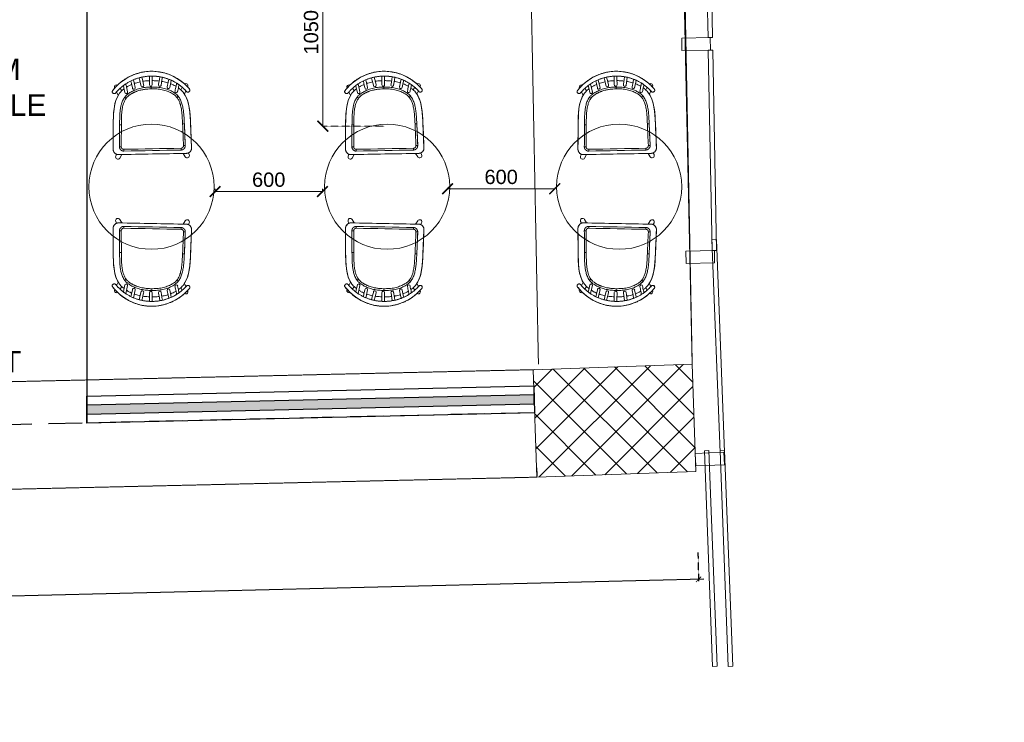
# Model space of a CAD drawing. Header units: millimetres. Extents: x 508219 to 745096, y 311341 to 352167.
# Tile 13 of 46: x 524442 to 529947, y 332688 to 336616. Entities that reach past the tile are written whole.
import ezdxf

# ---------------------------------------------------------------- set-up
doc = ezdxf.new("R2010")
doc.units = ezdxf.units.MM
doc.header["$PDMODE"] = 34
for name, pattern in [('( Hidden )', [0.375, 0.25, -0.125]), ('ACAD_ISO02W100', [15, 12, -3]), ('DASHED2', [0.375, 0.25, -0.125])]:
    doc.linetypes.add(name, pattern=pattern)
doc.layers.get('0').update_dxf_attribs({"color": 252})
for name, color, linetype, lineweight in [('01_TEXT', 7, 'Continuous', 5), ('A-COLUMN', 5, 'Continuous', 20), ('A-Dimension', 42, 'Continuous', 9), ('A-GLAZ', 195, 'Continuous', 5)]:
    doc.layers.add(name, color=color, linetype=linetype, lineweight=lineweight)
doc.layers.add('A - Furniture', color=7, linetype='Continuous', lineweight=5, true_color=0x0066cc)
doc.layers.add('Beam', color=7, linetype='ACAD_ISO02W100', lineweight=13, true_color=0x3f7f00)
for name, color, linetype in [('A-Text', 132, 'Continuous'), ('FOH-Dimension', 8, 'Continuous'), ('Lease Line', 1, 'Continuous'), ('PARTITION', 251, 'Continuous')]:
    doc.layers.add(name, color=color, linetype=linetype)
doc.styles.add('A-ANNO-DIM bold', font='GOTHIC.TTF')
doc.styles.add('arr-1', font='arial.ttf')
doc.styles.get("Standard").update_dxf_attribs({"font": 'arial.ttf'})
doc.dimstyles.new('A-100mm-Bold', dxfattribs={"dimtxt": 80, "dimasz": 50, "dimexe": 100, "dimexo": 10, "dimgap": 50, "dimtad": 1, "dimdec": 0, "dimzin": 12, "dimdsep": 46, "dimtxsty": 'A-ANNO-DIM bold', "dimblk": 'ARCHTICK', "dimcen": 0, "dimdle": 100, "dimclrd": 8, "dimclre": 8, "dimclrt": 211, "dimadec": 0, "dimazin": 0, "dimtfac": 1, "dimtdec": 0, "dimtix": 1, "dimtmove": 2, "dimatfit": 3, "dimldrblk": 'DOT', "dimfxl": 0, "dimtvp": 1, "dimtolj": 1, "dimtzin": 0, "dimarcsym": 0})
doc.dimstyles.new('DIM-60', dxfattribs={"dimtxt": 120, "dimasz": 60, "dimexe": 5, "dimexo": 0, "dimgap": 25, "dimtad": 1, "dimdec": 0, "dimzin": 0, "dimdsep": 46, "dimtxsty": 'Standard', "dimblk": 'ARCHTICK', "dimcen": 0.09, "dimclrd": 256, "dimclre": 252, "dimclrt": 256, "dimadec": 0, "dimazin": 0, "dimtfac": 1, "dimtdec": 0, "dimtofl": 0, "dimtmove": 0, "dimatfit": 3, "dimfxl": 0, "dimtolj": 1, "dimtzin": 0, "dimlwd": -1, "dimlwe": 0, "dimarcsym": 0})

# ---------------------------------------------------------------- blocks, each defined once
blk = doc.blocks.new('System Panel - Glazed 10-1272837-Mezz')
for p, q in [((603.3, 12.5), (-603.3, 12.5)), ((-603.3, 12.5), (-603.3, -12.5)), ((603.3, -12.5), (603.3, 12.5)), ((-603.3, -12.5), (603.3, -12.5))]:
    blk.add_line(p, q)
blk = doc.blocks.new('System Panel - Glazed 10-1272849-Mezz')
for p, q in [((595, 12.5), (-595, 12.5)), ((-595, 12.5), (-595, -12.5)), ((595, -12.5), (595, 12.5)), ((-595, -12.5), (595, -12.5))]:
    blk.add_line(p, q)
blk = doc.blocks.new('System Panel - Glazed 10-1272895-Mezz')
for p, q in [((560.2, 12.5), (-560.2, 12.5)), ((-560.2, 12.5), (-560.2, -12.5)), ((560.2, -12.5), (560.2, 12.5)), ((-560.2, -12.5), (560.2, -12.5))]:
    blk.add_line(p, q)
blk = doc.blocks.new('System Panel - Glazed 10-1272896-Mezz')
for p, q in [((592.5, 12.5), (-592.5, 12.5)), ((-592.5, 12.5), (-592.5, -12.5)), ((592.5, -12.5), (592.5, 12.5)), ((-592.5, -12.5), (592.5, -12.5))]:
    blk.add_line(p, q)
blk = doc.blocks.new('Rectangular Mullion - 70 x 160 x O_80mm-1272893-Mezz')
for p, q in [((-35, 0), (35, 0)), ((-35, -160), (-35, 0)), ((35, 0), (35, -160)), ((35, -160), (-35, -160))]:
    blk.add_line(p, q)
blk = doc.blocks.new('Rectangular Mullion - 70 x 160 x O_80mm-1272852-Mezz')
at = {"layer": '01_TEXT'}
for p, q in [((0, 0), (-70, 0)), ((-70, 0), (-70, -160)), ((0, -160), (0, 0)), ((-70, -160), (0, -160))]:
    blk.add_line(p, q, dxfattribs=at)
blk = doc.blocks.new('Rectangular Mullion - 70 x 160 x O_80mm-V85-Mezz')
for p, q in [((0, 0), (-70, 0)), ((-70, 0), (-70, -160)), ((0, -160), (0, 0)), ((-70, -160), (0, -160))]:
    blk.add_line(p, q)
blk = doc.blocks.new('_ArchTick')
at = {"color": 0, "linetype": 'ByBlock', "const_width": 0.15}
blk.add_lwpolyline([(-0.5, -0.5), (0.5, 0.5)], dxfattribs=at)
blk = doc.blocks.new('*D279')
at = {"layer": 'DEFPOINTS', "color": 0, "transparency": 16777216}
for p in [(528223, 334089.5), (512889.1, 333715.9), (528237.7, 333486.8)]:
    blk.add_point(p, dxfattribs=at)
at = {"layer": 'FOH-Dimension', "color": 8, "linetype": '( Hidden )', "lineweight": -2, "transparency": 16777216}
for p, q in [((528234.1, 333636.7), (528238, 333476.8)), ((512900.1, 333263.1), (512904, 333103.1))]:
    blk.add_line(p, q, dxfattribs=at)
at = {"layer": 'FOH-Dimension', "color": 8, "lineweight": -2, "transparency": 16777216}
for p, q in [((528267.7, 333487.5), (522018.8, 333335.2)), ((512873.8, 333112.4), (519088.6, 333263.8))]:
    blk.add_line(p, q, dxfattribs=at)
at = {"layer": 'FOH-Dimension', "color": 8, "lineweight": -2, "transparency": 16777216, "xscale": 30, "yscale": 30, "zscale": 30}
for p, rotation in [((528237.7, 333486.8), 1.395853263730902), ((512903.8, 333113.1), 181.3958532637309)]:
    blk.add_blockref('_ArchTick', p, dxfattribs=dict(at, rotation=rotation))
at = {"layer": 'FOH-Dimension', "transparency": 16777216, "insert": (520553.7, 333299.5), "char_height": 150, "attachment_point": 5, "rotation": 1.3959, "style": 'A-ANNO-DIM bold', "bg_fill": 3, "box_fill_scale": 1.1, "bg_fill_color": 256, "bg_fill_true_color": 13158600, "bg_fill_transparency": 0}
blk.add_mtext('\\A1;FRONT SIDE OF THE PROPERTY ', dxfattribs=at)
blk = doc.blocks.new('_Dot')
at = {"color": 0, "linetype": 'ByBlock', "lineweight": -2}
blk.add_line((-0.5, 0), (-1, 0), dxfattribs=at)
at = {"color": 0, "linetype": 'ByBlock', "const_width": 0.5}
blk.add_lwpolyline([(-0.25, 0, 1), (0.25, 0, 1)], format="xyb", close=True, dxfattribs=at)
blk = doc.blocks.new('*D256')
at = {"layer": 'A-Dimension', "color": 252, "linetype": '( Hidden )', "lineweight": 0, "transparency": 16777216}
for p, q in [((526484.1, 337070.4), (526132.2, 337070.4)), ((526479.9, 336020.5), (526132.2, 336020.5))]:
    blk.add_line(p, q, dxfattribs=at)
at = {"layer": 'A-Dimension', "transparency": 16777216}
blk.add_line((526137.2, 337070.4), (526137.2, 336020.5), dxfattribs=at)
at = {"layer": 'DEFPOINTS', "color": 0, "transparency": 16777216}
for p in [(526484.1, 337070.4), (526137.2, 336020.5), (526479.9, 336020.5)]:
    blk.add_point(p, dxfattribs=at)
at = {"layer": 'A-Dimension', "transparency": 16777216, "xscale": 60, "yscale": 60, "zscale": 60}
for p, rotation in [((526137.2, 337070.4), 90), ((526137.2, 336020.5), 270)]:
    blk.add_blockref('_ArchTick', p, dxfattribs=dict(at, rotation=rotation))
at = {"layer": 'A-Dimension', "transparency": 16777216, "insert": (526071.4, 336545.5), "char_height": 80, "attachment_point": 5, "rotation": 90}
blk.add_mtext('\\A1;1050', dxfattribs=at)
blk = doc.blocks.new('SPINDLE CHAIR')
at = {"extrusion": (0, 0, -1)}
for p, q in [((1277.89, -176.83), (1279.72, -175.68)), ((1279.72, -175.68), (1282.61, -174.23)), ((1282.61, -174.23), (1284.59, -173.49)), ((1284.59, -173.49), (1286.18, -172.96)), ((1286.18, -172.96), (1288.27, -172.52)), ((1288.27, -172.52), (1290.36, -172.19)), ((1290.36, -172.19), (1292.63, -172.04)), ((1292.63, -172.04), (1295.52, -172.09)), ((1295.52, -172.09), (1298.2, -172.42)), ((1298.2, -172.42), (1300.62, -173.03)), ((1300.62, -173.03), (1302.78, -173.69)), ((1302.78, -173.69), (1306.07, -175.12)), ((1306.07, -175.12), (1308.79, -176.8)), ((1271.93, -182.32), (1273.33, -180.8)), ((1273.33, -180.8), (1274.66, -179.42)), ((1274.66, -179.42), (1276.06, -178.23)), ((1276.06, -178.23), (1277.89, -176.83)), ((1308.79, -176.8), (1310.91, -178.36)), ((1310.91, -178.36), (1312.34, -179.66)), ((1312.34, -179.66), (1313.54, -180.9)), ((1313.54, -180.9), (1314.57, -182.03)), ((1271.7, -183.21), (1271.72, -182.88)), ((1271.85, -183.57), (1271.7, -183.21)), ((1271.72, -182.88), (1271.93, -182.32)), ((1272.28, -183.93), (1271.85, -183.57)), ((1272.71, -184.05), (1272.28, -183.93)), ((1273.1, -184.05), (1272.71, -184.05)), ((1273.46, -183.83), (1273.1, -184.05)), ((1273.91, -183.32), (1273.46, -183.83)), ((1273.63, -187.38), (1274.7, -185.15)), ((1274.7, -185.15), (1273.91, -183.32)), ((1312.7, -183.2), (1311.81, -185.16)), ((1311.81, -185.16), (1312.22, -185.94)), ((1312.22, -185.94), (1312.6, -186.68)), ((1312.6, -186.68), (1313.15, -187.9)), ((1312.86, -183.38), (1312.7, -183.2)), ((1313.16, -183.72), (1312.86, -183.38)), ((1313.49, -184.03), (1313.16, -183.72)), ((1313.85, -184.13), (1313.49, -184.03)), ((1314.25, -184.09), (1313.85, -184.13)), ((1314.37, -184.02), (1314.25, -184.09)), ((1314.57, -183.93), (1314.37, -184.02)), ((1314.57, -182.03), (1314.81, -182.32)), ((1314.74, -183.81), (1314.57, -183.93)), ((1314.96, -183.61), (1314.74, -183.81)), ((1314.81, -182.32), (1315.04, -182.64)), ((1315.08, -183.35), (1314.96, -183.61)), ((1315.04, -182.64), (1315.12, -182.86)), ((1315.11, -183.15), (1315.08, -183.35)), ((1315.12, -182.86), (1315.11, -183.15)), ((1272.24, -192.82), (1272.65, -190.63)), ((1272.65, -190.63), (1273.03, -189.06)), ((1273.03, -189.06), (1273.63, -187.38)), ((1313.15, -187.9), (1313.7, -189.68)), ((1313.7, -189.68), (1314.07, -191.33)), ((1314.07, -191.33), (1314.31, -192.85)), ((1271.72, -200.22), (1271.77, -198.03)), ((1271.77, -198.03), (1271.95, -195.27)), ((1271.95, -195.27), (1272.24, -192.82)), ((1314.31, -192.85), (1314.62, -195.48)), ((1314.62, -195.48), (1314.63, -195.48)), ((1314.63, -195.48), (1314.9, -201.49)), ((1271.35, -215.2), (1271.66, -201.49)), ((1271.66, -201.49), (1271.72, -200.22)), ((1314.9, -201.49), (1315.21, -215.26)), ((1271.35, -215.3), (1271.35, -215.2)), ((1271.38, -215.8), (1271.35, -215.3)), ((1271.53, -216.29), (1271.38, -215.8)), ((1271.8, -216.87), (1271.53, -216.29)), ((1272.2, -217.36), (1271.8, -216.87)), ((1272.59, -217.71), (1272.2, -217.36)), ((1273.17, -218.04), (1272.59, -217.71)), ((1273.77, -218.2), (1273.17, -218.04)), ((1274.35, -218.26), (1273.77, -218.2)), ((1312.21, -218.26), (1274.35, -218.26)), ((1312.97, -218.18), (1312.21, -218.26)), ((1313.63, -217.92), (1312.97, -218.18)), ((1314.14, -217.57), (1313.63, -217.92)), ((1314.62, -217.03), (1314.14, -217.57)), ((1315.02, -216.36), (1314.62, -217.03)), ((1315.18, -215.63), (1315.02, -216.36)), ((1315.21, -215.26), (1315.18, -215.63))]:
    blk.add_line(p, q, dxfattribs=at)
for p, q in [((1286.93, -175.49), (1287.18, -177.01)), ((1288.65, -176.76), (1288.4, -175.17)), ((1292.65, -174.73), (1292.67, -176.39)), ((1294.17, -176.56), (1294.14, -174.73)), ((1298.45, -175.21), (1298.13, -176.61)), ((1299.55, -177.13), (1299.91, -175.54)), ((1272.84, -180.99), (1272.94, -181.21)), ((1276.73, -182.71), (1275.91, -181.3)), ((1281.96, -177.26), (1282.24, -178.49)), ((1282.24, -178.49), (1282.88, -181.29)), ((1283.74, -178.33), (1283.35, -176.65)), ((1284.34, -180.96), (1283.74, -178.33)), ((1287.18, -177.01), (1287.65, -179.93)), ((1289.08, -179.39), (1288.65, -176.76)), ((1292.67, -176.39), (1292.71, -179.31)), ((1294.21, -179.28), (1294.17, -176.56)), ((1298.13, -176.61), (1297.51, -179.34)), ((1298.97, -179.68), (1299.55, -177.13)), ((1302.78, -178.27), (1302.22, -180.98)), ((1303.14, -176.58), (1302.78, -178.27)), ((1303.74, -181), (1304.25, -178.57)), ((1304.25, -178.57), (1304.55, -177.19)), ((1307.13, -180.47), (1306.55, -183.31)), ((1307.47, -178.78), (1307.13, -180.47)), ((1308.01, -183.62), (1308.56, -180.96)), ((1308.56, -180.96), (1308.81, -179.7)), ((1310.7, -181.21), (1309.82, -182.71)), ((1313.7, -181.03), (1313.72, -180.99)), ((1271.71, -182.86), (1271.69, -183.03)), ((1272.21, -183.86), (1272.2, -183.86)), ((1273.91, -183.34), (1274.74, -185.15)), ((1278.23, -186.23), (1278.76, -185.65)), ((1311.82, -185.15), (1312.71, -183.2)), ((1315.1, -183.25), (1315.12, -183.08)), ((1274.84, -213.88), (1275.12, -201.67)), ((1273.2, -218.02), (1272.74, -219.01)), ((1274.96, -220.16), (1276.07, -218.26)), ((1310.49, -218.26), (1311.61, -220.16)), ((1313.82, -219.01), (1313.37, -218.02))]:
    blk.add_line(p, q)
for centre, radius, start, end in [((1273.97, -180.47), 1.25, 117.447, 204.574), ((1273.97, -180.47), 1.25, 56.327, 117.447), ((1283.61, -181.13), 0.75, 181.8784, 270), ((1283.61, -181.13), 0.75, 192.7269, 261.4854), ((1283.61, -181.13), 0.75, 270, 23.451), ((1288.39, -179.8), 0.75, 177.8272, 270), ((1288.36, -179.75), 0.807, 272.0907, 26.554), ((1293.49, -179.54), 0.821, 163.5335, 267.6725), ((1293.43, -179.54), 0.82, 272.3434, 18.2433), ((1298.18, -179.76), 0.794, 147.9665, 6.382), ((1302.98, -181.11), 0.772, 159.0637, 8.4275), ((1312.58, -180.47), 1.25, 62.553, 116.2893), ((1312.58, -180.47), 1.25, 335.4289, 62.553), ((1279.28, -183.46), 0.75, 181.8829, 270), ((1279.28, -183.46), 0.75, 270, 23.6737), ((1307.28, -183.46), 0.75, 157.3975, 359.0775), ((1307.28, -183.46), 0.75, 167.9079, 261.4872), ((1273.88, -219.53), 1.25, 155.3531, 242.4772), ((1273.88, -219.53), 1.25, 242.4772, 329.6042), ((1312.68, -219.53), 1.25, 210.3987, 297.5228), ((1312.68, -219.53), 1.25, 297.5228, 24.6498)]:
    blk.add_arc(centre, radius, start, end)
for points, knots in [([(1272.04, -182.25), (1272.44, -181.78), (1273.23, -180.83), (1274.55, -179.52), (1275.94, -178.28), (1277.41, -177.15), (1278.95, -176.12), (1280.56, -175.19), (1282.23, -174.38), (1283.95, -173.68), (1285.72, -173.09), (1287.51, -172.63), (1289.33, -172.3), (1291.17, -172.09), (1293.02, -172), (1294.87, -172.03), (1296.71, -172.19), (1298.53, -172.48), (1300.33, -172.89), (1302.1, -173.42), (1303.82, -174.06), (1305.5, -174.82), (1307.13, -175.69), (1308.69, -176.67), (1310.19, -177.76), (1311.62, -178.93), (1312.85, -180.1), (1313.91, -181.23), (1314.5, -181.95), (1314.8, -182.31)], [0, 0, 0, 0, 0.037753, 0.075634, 0.113559, 0.151441, 0.189193, 0.226953, 0.264842, 0.302775, 0.340664, 0.378422, 0.41605, 0.453808, 0.491609, 0.529366, 0.566994, 0.604451, 0.642035, 0.679663, 0.717248, 0.754706, 0.792252, 0.829925, 0.867641, 0.905315, 0.942862, 0.971431, 1, 1, 1, 1]), ([(1273.58, -183.72), (1273.6, -183.69), (1273.81, -183.44), (1274.22, -182.98), (1274.82, -182.34), (1275.44, -181.73), (1276.09, -181.13), (1276.76, -180.56), (1277.44, -180.01), (1278.15, -179.49), (1278.87, -179), (1279.61, -178.53), (1280.36, -178.08), (1281.13, -177.66), (1281.91, -177.28), (1282.7, -176.91), (1283.5, -176.58), (1284.32, -176.27), (1285.14, -175.99), (1285.97, -175.74), (1286.81, -175.51), (1287.65, -175.32), (1288.49, -175.15), (1289.33, -175.01), (1290.18, -174.89), (1291.04, -174.81), (1291.9, -174.75), (1292.76, -174.72), (1293.62, -174.71), (1294.48, -174.74), (1295.33, -174.79), (1296.17, -174.86), (1297.02, -174.97), (1297.87, -175.1), (1298.71, -175.26), (1299.56, -175.45), (1300.4, -175.66), (1301.23, -175.9), (1302.05, -176.17), (1302.85, -176.46), (1303.65, -176.78), (1304.44, -177.13), (1305.22, -177.51), (1306, -177.91), (1306.76, -178.34), (1307.51, -178.8), (1308.24, -179.28), (1308.95, -179.79), (1309.65, -180.32), (1310.32, -180.87), (1310.98, -181.46), (1311.62, -182.06), (1312.24, -182.69), (1312.77, -183.26), (1313.08, -183.63), (1313.21, -183.78)], [0, 0, 0, 0, 0.002447, 0.022295, 0.042261, 0.062362, 0.082432, 0.102392, 0.122335, 0.142241, 0.162094, 0.181877, 0.201575, 0.221175, 0.240642, 0.260016, 0.279377, 0.298692, 0.317932, 0.337071, 0.356085, 0.374954, 0.393681, 0.412305, 0.430984, 0.449726, 0.468494, 0.487242, 0.505929, 0.524516, 0.542973, 0.561355, 0.579829, 0.598494, 0.617308, 0.636226, 0.655197, 0.674167, 0.69307, 0.711886, 0.730801, 0.749975, 0.769325, 0.788817, 0.808412, 0.828068, 0.847741, 0.867377, 0.887033, 0.90691, 0.926834, 0.946794, 0.966779, 0.986776, 1, 1, 1, 1]), ([(1273.59, -183.71), (1273.86, -183.4), (1274.39, -182.78), (1275.25, -181.9), (1276.23, -180.99), (1277.35, -180.07), (1278.61, -179.15), (1279.94, -178.31), (1281.32, -177.55), (1282.74, -176.88), (1284.19, -176.3), (1285.67, -175.81), (1287.19, -175.41), (1288.73, -175.09), (1290.32, -174.86), (1291.96, -174.73), (1293.64, -174.7), (1295.32, -174.77), (1296.99, -174.95), (1298.66, -175.23), (1300.35, -175.63), (1302.02, -176.14), (1303.65, -176.77), (1305.23, -177.49), (1306.74, -178.31), (1308.19, -179.23), (1309.56, -180.23), (1310.86, -181.33), (1312.09, -182.5), (1312.83, -183.34), (1313.2, -183.77)], [0, 0, 0, 0, 0.0280902, 0.0561968, 0.0842871, 0.1196311, 0.1550798, 0.1905589, 0.225998, 0.2613339, 0.2956697, 0.3301173, 0.3645973, 0.3990344, 0.4333614, 0.4697086, 0.5061961, 0.5427325, 0.5792226, 0.6155721, 0.6539438, 0.6924615, 0.7310385, 0.7695742, 0.807961, 0.8462813, 0.8847285, 0.9232218, 0.9616747, 1, 1, 1, 1]), ([(1278.09, -181.59), (1277.87, -181.75), (1277.28, -182.18), (1276.4, -182.97), (1275.81, -183.66), (1275.51, -184)], [0, 0, 0, 0, 0.228539, 0.61631, 1, 1, 1, 1]), ([(1277.69, -179.84), (1277.77, -180.21), (1278.06, -181.47), (1278.35, -182.74), (1278.55, -183.63)], [0, 0, 0, 0, 0.294869, 1, 1, 1, 1]), ([(1278.26, -186.2), (1278.4, -186.05), (1278.66, -185.74), (1279.21, -185.21), (1279.9, -184.62), (1280.75, -184.01), (1281.66, -183.47), (1282.59, -182.99), (1283.58, -182.55), (1284.73, -182.11), (1286.05, -181.7), (1287.53, -181.35), (1289.03, -181.09), (1290.55, -180.93), (1291.95, -180.85), (1292.85, -180.84), (1293.24, -180.84)], [0, 0, 0, 0, 0.037557, 0.075114, 0.138939, 0.202999, 0.267261, 0.331548, 0.395565, 0.464161, 0.55676, 0.649619, 0.74264, 0.835639, 0.928355, 1, 1, 1, 1]), ([(1280.01, -183.3), (1279.81, -182.41), (1279.47, -180.95), (1279.14, -179.48), (1279.01, -178.91)], [0, 0, 0, 0, 0.60764, 1, 1, 1, 1]), ([(1282.4, -179.2), (1282.37, -179.21), (1281.9, -179.39), (1281.01, -179.82), (1280.04, -180.3), (1279.53, -180.63), (1279.42, -180.7)], [0, 0, 0, 0, 0.027238, 0.456154, 0.88281, 1, 1, 1, 1]), ([(1287.3, -177.78), (1287.12, -177.81), (1286.44, -177.92), (1285.27, -178.21), (1284.3, -178.52), (1283.82, -178.67)], [0, 0, 0, 0, 0.149242, 0.578859, 1, 1, 1, 1]), ([(1292.68, -177.27), (1292.3, -177.28), (1291.37, -177.29), (1290.07, -177.37), (1289.15, -177.49), (1288.78, -177.54)], [0, 0, 0, 0, 0.290815, 0.714107, 1, 1, 1, 1]), ([(1293.24, -181.84), (1293.24, -181.83), (1293.24, -181.76), (1293.24, -181.57), (1293.24, -181.3), (1293.24, -181.05), (1293.24, -180.88), (1293.24, -180.85), (1293.24, -180.84)], [10.070821, 10.070821, 10.070821, 10.070821, 10.087273, 10.212125, 10.4268, 10.641474, 10.856147, 11.070821, 11.070821, 11.070821, 11.070821]), ([(1293.24, -180.84), (1293.68, -180.85), (1294.56, -180.85), (1295.94, -180.93), (1297.39, -181.08), (1298.9, -181.33), (1300.4, -181.69), (1301.78, -182.12), (1303.02, -182.6), (1304.13, -183.11), (1305.21, -183.69), (1306.09, -184.27), (1306.78, -184.79), (1307.29, -185.22), (1307.78, -185.69), (1308.07, -186.03), (1308.22, -186.2)], [11.070821, 11.070821, 11.070821, 11.070821, 11.151038, 11.231372, 11.324409, 11.417433, 11.512078, 11.606722, 11.680895, 11.75506, 11.830633, 11.906179, 11.947031, 11.987878, 12.02935, 12.070821, 12.070821, 12.070821, 12.070821]), ([(1297.92, -177.55), (1297.9, -177.55), (1297.4, -177.46), (1296.38, -177.38), (1295.15, -177.29), (1294.41, -177.28), (1294.18, -177.28)], [0, 0, 0, 0, 0.014529, 0.407218, 0.814085, 1, 1, 1, 1]), ([(1302.7, -178.67), (1302.48, -178.6), (1301.81, -178.36), (1300.71, -178.07), (1299.82, -177.88), (1299.4, -177.79)], [0, 0, 0, 0, 0.204902, 0.620005, 1, 1, 1, 1]), ([(1307.09, -180.66), (1306.88, -180.54), (1306.22, -180.14), (1305.23, -179.65), (1304.43, -179.32), (1304.12, -179.2)], [0, 0, 0, 0, 0.217756, 0.700928, 1, 1, 1, 1]), ([(1311.05, -184), (1310.8, -183.71), (1310.29, -183.12), (1309.43, -182.32), (1308.8, -181.8), (1308.46, -181.56), (1308.44, -181.55)], [9.1869713, 9.1869713, 9.1869713, 9.1869713, 9.5101533, 9.8359785, 10.1657672, 10.1869713, 10.1869713, 10.1869713, 10.1869713]), ([(1272.04, -182.25), (1272.02, -182.28), (1271.97, -182.34), (1271.91, -182.42), (1271.86, -182.5), (1271.82, -182.56), (1271.78, -182.62), (1271.75, -182.7), (1271.72, -182.78), (1271.72, -182.83), (1271.72, -182.85)], [0, 0, 0, 0, 0.145603, 0.295145, 0.452736, 0.582392, 0.680604, 0.790125, 0.922908, 1, 1, 1, 1]), ([(1271.95, -183.66), (1271.97, -183.68), (1272.06, -183.74), (1272.14, -183.81), (1272.2, -183.86)], [3.068359, 3.068359, 3.068359, 3.068359, 3.31831, 4.068359, 4.068359, 4.068359, 4.068359]), ([(1272.2, -183.85), (1272.23, -183.88), (1272.31, -183.94), (1272.46, -184.01), (1272.63, -184.06), (1272.81, -184.08), (1272.99, -184.07), (1273.16, -184.02), (1273.32, -183.94), (1273.47, -183.85), (1273.54, -183.76), (1273.58, -183.72)], [0, 0, 0, 0, 0.0780905, 0.1944638, 0.3102857, 0.4275734, 0.5443646, 0.6615738, 0.7785734, 0.8946022, 1, 1, 1, 1]), ([(1272.21, -183.86), (1272.25, -183.89), (1272.39, -183.99), (1272.67, -184.08), (1273.02, -184.07), (1273.35, -183.95), (1273.51, -183.79), (1273.59, -183.71)], [0.0043657, 0.0043657, 0.0043657, 0.0043657, 0.0966591, 0.3315507, 0.5594347, 0.779919, 1.0043657, 1.0043657, 1.0043657, 1.0043657]), ([(1275.12, -201.66), (1275.15, -200.85), (1275.21, -199.24), (1275.29, -197.18), (1275.41, -195.5), (1275.54, -194.2), (1275.72, -192.89), (1275.95, -191.65), (1276.25, -190.46), (1276.6, -189.33), (1277.05, -188.23), (1277.58, -187.19), (1278.01, -186.56), (1278.22, -186.26)], [0, 0, 0, 0, 0.152314, 0.304633, 0.386803, 0.468967, 0.551558, 0.634133, 0.707621, 0.781091, 0.856267, 0.931414, 1, 1, 1, 1]), ([(1279.03, -186.85), (1278.84, -187.11), (1278.48, -187.64), (1278.04, -188.5), (1277.66, -189.38), (1277.31, -190.38), (1277.01, -191.51), (1276.75, -192.77), (1276.54, -194.25), (1276.37, -195.94), (1276.26, -197.86), (1276.19, -199.78), (1276.15, -201.06), (1276.12, -201.7)], [32.188056, 32.188056, 32.188056, 32.188056, 32.251035, 32.313682, 32.375857, 32.437959, 32.521077, 32.604538, 32.687818, 32.812738, 32.937834, 33.062944, 33.188056, 33.188056, 33.188056, 33.188056]), ([(1279.03, -186.85), (1279.24, -186.6), (1279.68, -186.12), (1280.42, -185.48), (1281.21, -184.92), (1282.13, -184.36), (1283.18, -183.81), (1284.38, -183.31), (1285.68, -182.85), (1287.09, -182.46), (1288.61, -182.16), (1290.14, -181.96), (1291.69, -181.86), (1292.72, -181.85), (1293.24, -181.84)], [9.0708212, 9.0708212, 9.0708212, 9.0708212, 9.133927, 9.1969201, 9.259262, 9.3214292, 9.4045431, 9.4882695, 9.5720444, 9.6718279, 9.7711799, 9.8706045, 9.9704827, 10.0708212, 10.0708212, 10.0708212, 10.0708212]), ([(1297.12, -182.07), (1296.8, -182.03), (1296.16, -181.95), (1294.86, -181.86), (1293.89, -181.85), (1293.24, -181.84)], [9, 9, 9, 9, 9.249457, 9.499677, 10, 10, 10, 10]), ([(1299.02, -182.4), (1298.71, -182.33), (1298.08, -182.2), (1297.44, -182.11), (1297.12, -182.07)], [8, 8, 8, 8, 8.499658, 9, 9, 9, 9]), ([(1301.35, -183.05), (1300.97, -182.92), (1300.2, -182.67), (1299.42, -182.49), (1299.02, -182.4)], [7, 7, 7, 7, 7.500986, 8, 8, 8, 8]), ([(1301.81, -183.21), (1301.74, -183.18), (1301.58, -183.13), (1301.43, -183.07), (1301.35, -183.05)], [6, 6, 6, 6, 6.499946, 7, 7, 7, 7]), ([(1302.71, -183.57), (1302.57, -183.51), (1302.27, -183.38), (1301.96, -183.27), (1301.81, -183.21)], [5, 5, 5, 5, 5.499433, 6, 6, 6, 6]), ([(1303.59, -183.97), (1303.45, -183.9), (1303.16, -183.76), (1302.86, -183.63), (1302.71, -183.57)], [4, 4, 4, 4, 4.499736, 5, 5, 5, 5]), ([(1304.45, -184.42), (1304.31, -184.35), (1304.03, -184.19), (1303.74, -184.04), (1303.59, -183.97)], [3, 3, 3, 3, 3.500135, 4, 4, 4, 4]), ([(1306.06, -185.5), (1305.8, -185.31), (1305.29, -184.92), (1304.73, -184.59), (1304.45, -184.42)], [2, 2, 2, 2, 2.501751, 3, 3, 3, 3]), ([(1306.94, -186.28), (1306.8, -186.15), (1306.52, -185.87), (1306.22, -185.63), (1306.06, -185.5)], [1, 1, 1, 1, 1.498519, 2, 2, 2, 2]), ([(1307.46, -186.85), (1307.37, -186.75), (1307.21, -186.56), (1307.03, -186.37), (1306.94, -186.28)], [0, 0, 0, 0, 0.500056, 1, 1, 1, 1]), ([(1310.36, -201.7), (1310.34, -201.06), (1310.29, -199.78), (1310.22, -197.86), (1310.11, -195.94), (1309.95, -194.24), (1309.73, -192.76), (1309.47, -191.5), (1309.17, -190.37), (1308.82, -189.37), (1308.44, -188.49), (1308, -187.64), (1307.64, -187.11), (1307.46, -186.85)], [18.014599, 18.014599, 18.014599, 18.014599, 18.139799, 18.26499, 18.390177, 18.515418, 18.598779, 18.682141, 18.765664, 18.827908, 18.889888, 18.95195, 19.014599, 19.014599, 19.014599, 19.014599]), ([(1308.27, -186.26), (1308.49, -186.58), (1308.92, -187.23), (1309.46, -188.28), (1309.9, -189.39), (1310.25, -190.51), (1310.52, -191.6), (1310.72, -192.66), (1310.88, -193.74), (1311.04, -195.08), (1311.16, -196.68), (1311.27, -198.96), (1311.32, -200.62), (1311.36, -201.66)], [27.08542, 27.08542, 27.08542, 27.08542, 27.15857, 27.231744, 27.307501, 27.383286, 27.45106, 27.518844, 27.587148, 27.655458, 27.77238, 27.889426, 28.08542, 28.08542, 28.08542, 28.08542]), ([(1313.2, -183.77), (1313.22, -183.79), (1313.33, -183.91), (1313.56, -184.07), (1313.91, -184.15), (1314.27, -184.11), (1314.48, -183.99), (1314.58, -183.92)], [1, 1, 1, 1, 1.071689, 1.307433, 1.541744, 1.769658, 2, 2, 2, 2]), ([(1313.21, -183.78), (1313.23, -183.8), (1313.29, -183.87), (1313.4, -183.96), (1313.55, -184.05), (1313.72, -184.11), (1313.89, -184.13), (1314.07, -184.13), (1314.24, -184.1), (1314.41, -184.03), (1314.53, -183.97), (1314.58, -183.92), (1314.59, -183.92)], [0, 0, 0, 0, 0.05904, 0.173329, 0.285847, 0.400752, 0.513829, 0.629823, 0.74441, 0.861655, 0.977824, 1, 1, 1, 1]), ([(1314.59, -183.92), (1314.61, -183.9), (1314.69, -183.84), (1314.78, -183.77), (1314.84, -183.72)], [0, 0, 0, 0, 0.250051, 1, 1, 1, 1]), ([(1315.12, -183.09), (1315.12, -183.09), (1315.13, -183.05), (1315.13, -182.98), (1315.12, -182.88), (1315.1, -182.79), (1315.07, -182.71), (1315.04, -182.65), (1315, -182.58), (1314.95, -182.51), (1314.89, -182.42), (1314.84, -182.35), (1314.81, -182.31), (1314.8, -182.31)], [0, 0, 0, 0, 0.003605, 0.120624, 0.229091, 0.328689, 0.418785, 0.499127, 0.587843, 0.71957, 0.845278, 0.977296, 1, 1, 1, 1])]:
    blk.add_open_spline(points, degree=3, knots=knots)
for points, degree in [([(1275.51, -184), (1271.82, -188.97), (1271.88, -195.66), (1271.66, -201.49)], 3), ([(1271.95, -183.66), (1271.96, -183.67), (1271.96, -183.67), (1271.97, -183.67)], 3), ([(1273.59, -183.71), (1273.59, -183.71), (1273.58, -183.72), (1273.58, -183.72)], 3), ([(1278.26, -186.2), (1278.27, -186.21), (1278.27, -186.21), (1278.28, -186.22)], 3), ([(1278.28, -186.22), (1278.29, -186.23), (1278.3, -186.24), (1278.32, -186.25)], 3), ([(1278.32, -186.25), (1278.34, -186.27), (1278.37, -186.29), (1278.39, -186.31)], 3), ([(1278.39, -186.31), (1278.42, -186.34), (1278.45, -186.37), (1278.48, -186.39)], 3), ([(1278.48, -186.39), (1278.52, -186.42), (1278.56, -186.46), (1278.6, -186.49)], 3), ([(1278.6, -186.49), (1278.64, -186.53), (1278.69, -186.56), (1278.73, -186.6)], 3), ([(1278.73, -186.6), (1278.78, -186.64), (1278.83, -186.68), (1278.88, -186.72)], 3), ([(1278.88, -186.72), (1278.93, -186.76), (1278.98, -186.81), (1279.03, -186.85)], 3), ([(1307.46, -186.85), (1307.51, -186.81), (1307.56, -186.76), (1307.61, -186.72)], 3), ([(1307.61, -186.72), (1307.66, -186.68), (1307.7, -186.64), (1307.75, -186.6)], 3), ([(1307.75, -186.6), (1307.8, -186.56), (1307.84, -186.53), (1307.88, -186.49)], 3), ([(1307.88, -186.49), (1307.92, -186.46), (1307.96, -186.43), (1308, -186.39)], 3), ([(1308, -186.39), (1308.03, -186.37), (1308.06, -186.34), (1308.09, -186.31)], 3), ([(1308.09, -186.31), (1308.12, -186.29), (1308.14, -186.27), (1308.17, -186.25)], 3), ([(1308.17, -186.25), (1308.18, -186.24), (1308.19, -186.23), (1308.21, -186.22)], 3), ([(1308.21, -186.22), (1308.21, -186.21), (1308.22, -186.21), (1308.22, -186.2)], 3), ([(1314.9, -201.49), (1314.68, -195.66), (1314.74, -188.97), (1311.05, -184)], 3), ([(1313.21, -183.78), (1313.21, -183.78), (1313.2, -183.77), (1313.2, -183.77)], 3), ([(1314.59, -183.92), (1314.58, -183.92), (1314.58, -183.92)], 2), ([(1314.83, -183.73), (1314.83, -183.73), (1314.84, -183.73), (1314.84, -183.72)], 3), ([(1271.66, -201.49), (1271.56, -206.06), (1271.45, -210.63), (1271.35, -215.2)], 3), ([(1274.84, -213.88), (1274.94, -209.81), (1275.03, -205.75), (1275.12, -201.68)], 3), ([(1275.12, -201.66), (1275.13, -201.66), (1275.14, -201.66), (1275.14, -201.66)], 3), ([(1275.14, -201.66), (1275.16, -201.66), (1275.18, -201.67), (1275.2, -201.67)], 3), ([(1275.2, -201.67), (1275.23, -201.67), (1275.26, -201.67), (1275.29, -201.67)], 3), ([(1275.29, -201.67), (1275.33, -201.67), (1275.38, -201.67), (1275.42, -201.67)], 3), ([(1275.42, -201.67), (1275.47, -201.68), (1275.52, -201.68), (1275.57, -201.68)], 3), ([(1275.57, -201.68), (1275.63, -201.68), (1275.68, -201.68), (1275.74, -201.69)], 3), ([(1275.74, -201.69), (1275.8, -201.69), (1275.87, -201.69), (1275.93, -201.69)], 3), ([(1276.12, -201.7), (1276.03, -205.77), (1275.94, -209.84), (1275.84, -213.91)], 3), ([(1275.93, -201.69), (1275.99, -201.7), (1276.06, -201.7), (1276.12, -201.7)], 3), ([(1310.36, -201.7), (1310.45, -205.77), (1310.55, -209.84), (1310.64, -213.92)], 3), ([(1310.55, -201.7), (1310.49, -201.7), (1310.42, -201.7), (1310.36, -201.7)], 3), ([(1310.74, -201.69), (1310.68, -201.69), (1310.62, -201.69), (1310.55, -201.7)], 3), ([(1310.91, -201.68), (1310.86, -201.68), (1310.8, -201.69), (1310.74, -201.69)], 3), ([(1311.07, -201.68), (1311.01, -201.68), (1310.96, -201.68), (1310.91, -201.68)], 3), ([(1311.19, -201.67), (1311.15, -201.67), (1311.11, -201.67), (1311.07, -201.68)], 3), ([(1311.28, -201.67), (1311.25, -201.67), (1311.22, -201.67), (1311.19, -201.67)], 3), ([(1311.34, -201.67), (1311.32, -201.67), (1311.3, -201.67), (1311.28, -201.67)], 3), ([(1311.36, -201.66), (1311.35, -201.67), (1311.35, -201.67), (1311.34, -201.67)], 3), ([(1311.64, -213.89), (1311.55, -209.82), (1311.45, -205.75), (1311.36, -201.68)], 3), ([(1315.21, -215.2), (1315.11, -210.63), (1315, -206.06), (1314.9, -201.49)], 3), ([(1274.86, -213.88), (1274.86, -213.88), (1274.85, -213.88), (1274.84, -213.88)], 3), ([(1274.92, -213.88), (1274.9, -213.88), (1274.88, -213.88), (1274.86, -213.88)], 3), ([(1275.01, -213.89), (1274.98, -213.89), (1274.95, -213.88), (1274.92, -213.88)], 3), ([(1275.14, -213.89), (1275.1, -213.89), (1275.05, -213.89), (1275.01, -213.89)], 3), ([(1275.29, -213.89), (1275.24, -213.89), (1275.19, -213.89), (1275.14, -213.89)], 3), ([(1275.46, -213.9), (1275.4, -213.9), (1275.35, -213.89), (1275.29, -213.89)], 3), ([(1275.65, -213.9), (1275.59, -213.9), (1275.52, -213.9), (1275.46, -213.9)], 3), ([(1275.84, -213.91), (1275.78, -213.9), (1275.71, -213.9), (1275.65, -213.9)], 3), ([(1310.64, -213.92), (1310.7, -213.91), (1310.77, -213.91), (1310.83, -213.91)], 3), ([(1310.83, -213.91), (1310.9, -213.91), (1310.96, -213.91), (1311.02, -213.91)], 3), ([(1311.02, -213.91), (1311.08, -213.91), (1311.14, -213.9), (1311.19, -213.9)], 3), ([(1311.19, -213.9), (1311.24, -213.9), (1311.3, -213.9), (1311.35, -213.9)], 3), ([(1311.35, -213.9), (1311.39, -213.9), (1311.43, -213.9), (1311.47, -213.9)], 3), ([(1311.47, -213.9), (1311.5, -213.9), (1311.53, -213.89), (1311.56, -213.89)], 3), ([(1311.56, -213.89), (1311.58, -213.89), (1311.6, -213.89), (1311.62, -213.89)], 3), ([(1311.62, -213.89), (1311.63, -213.89), (1311.63, -213.89), (1311.64, -213.89)], 3), ([(1274.35, -218.26), (1286.97, -218.26), (1299.59, -218.26), (1312.21, -218.26)], 3), ([(1277.24, -215.53), (1277.24, -215.47), (1277.24, -215.4), (1277.24, -215.34)], 3), ([(1277.24, -215.34), (1287.91, -215.34), (1298.57, -215.34), (1309.24, -215.35)], 3), ([(1277.24, -215.72), (1277.24, -215.66), (1277.24, -215.6), (1277.24, -215.53)], 3), ([(1277.24, -215.89), (1277.24, -215.84), (1277.24, -215.78), (1277.24, -215.72)], 3), ([(1277.24, -216.04), (1277.24, -215.99), (1277.24, -215.94), (1277.24, -215.89)], 3), ([(1277.24, -216.17), (1277.24, -216.13), (1277.24, -216.09), (1277.24, -216.04)], 3), ([(1277.24, -216.26), (1277.24, -216.23), (1277.24, -216.2), (1277.24, -216.17)], 3), ([(1277.24, -216.32), (1277.24, -216.3), (1277.24, -216.28), (1277.24, -216.26)], 3), ([(1277.24, -216.34), (1277.24, -216.33), (1277.24, -216.32), (1277.24, -216.32)], 3), ([(1277.24, -216.34), (1287.91, -216.34), (1298.57, -216.34), (1309.24, -216.35)], 3), ([(1309.24, -215.35), (1309.24, -215.41), (1309.24, -215.48), (1309.24, -215.54)], 3), ([(1309.24, -215.54), (1309.24, -215.6), (1309.24, -215.67), (1309.24, -215.73)], 3), ([(1309.24, -215.73), (1309.24, -215.79), (1309.24, -215.85), (1309.24, -215.9)], 3), ([(1309.24, -215.9), (1309.24, -215.95), (1309.24, -216), (1309.24, -216.05)], 3), ([(1309.24, -216.05), (1309.24, -216.1), (1309.24, -216.14), (1309.24, -216.18)], 3), ([(1309.24, -216.18), (1309.24, -216.21), (1309.24, -216.24), (1309.24, -216.27)], 3), ([(1309.24, -216.27), (1309.24, -216.29), (1309.24, -216.31), (1309.24, -216.33)], 3), ([(1309.24, -216.33), (1309.24, -216.33), (1309.24, -216.34), (1309.24, -216.35)], 3)]:
    blk.add_open_spline(points, degree=degree)
for points, weights, degree in [([(1271.97, -183.67), (1271.76, -183.52), (1271.66, -183.28), (1271.69, -183.03)], [1, 0.910512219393, 0.910512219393, 1], 3), ([(1271.69, -183.03), (1271.66, -183.28), (1271.76, -183.51), (1271.95, -183.66)], [1, 0.9151413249, 0.9151413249, 1], 3), ([(1271.97, -183.67), (1272.05, -183.73), (1272.13, -183.8), (1272.21, -183.86)], [1, 0.999998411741, 0.999998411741, 1], 3), ([(1278.22, -186.26), (1278.23, -186.24), (1278.25, -186.22), (1278.26, -186.2)], [1, 0.99958207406, 0.99958207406, 1], 3), ([(1308.22, -186.2), (1308.24, -186.22), (1308.25, -186.24), (1308.27, -186.26)], [1, 0.99958207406, 0.99958207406, 1], 3), ([(1314.58, -183.92), (1314.7, -183.83), (1314.83, -183.73)], [1, 0.999997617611, 1], 2), ([(1315.1, -183.25), (1315.08, -183.45), (1314.98, -183.61), (1314.83, -183.73)], [1, 0.945148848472, 0.945148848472, 1], 3), ([(1314.84, -183.72), (1314.99, -183.61), (1315.08, -183.44), (1315.1, -183.25)], [1, 0.948237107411, 0.948237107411, 1], 3), ([(1275.12, -201.68), (1275.12, -201.67), (1275.12, -201.67), (1275.12, -201.66)], [1, 0.999982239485, 0.999982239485, 1], 3), ([(1311.36, -201.68), (1311.36, -201.67), (1311.36, -201.67), (1311.36, -201.66)], [1, 0.999982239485, 0.999982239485, 1], 3)]:
    blk.add_rational_spline(points, weights, degree=degree)
for points, weights, knots in [([(1274.84, -213.88), (1274.83, -214.54), (1275.07, -215.15), (1275.53, -215.61), (1275.98, -216.08), (1276.59, -216.34), (1277.24, -216.34)], [1, 0.947795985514, 0.947795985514, 1, 0.947795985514, 0.947795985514, 1], [9.593486, 9.593486, 9.593486, 9.593486, 10.390228, 10.390228, 10.390228, 11.186971, 11.186971, 11.186971, 11.186971]), ([(1277.24, -215.34), (1276.86, -215.34), (1276.51, -215.19), (1276.24, -214.92), (1275.97, -214.64), (1275.83, -214.29), (1275.84, -213.91)], [1, 0.947795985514, 0.947795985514, 1, 0.947795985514, 0.947795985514, 1], [0, 0, 0, 0, 0.796743, 0.796743, 0.796743, 1.593486, 1.593486, 1.593486, 1.593486]), ([(1309.24, -216.35), (1309.89, -216.35), (1310.5, -216.09), (1310.96, -215.63), (1311.41, -215.16), (1311.65, -214.55), (1311.64, -213.89)], [1, 0.947760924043, 0.947760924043, 1, 0.947760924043, 0.947760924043, 1], [12.186971, 12.186971, 12.186971, 12.186971, 12.983985, 12.983985, 12.983985, 13.780999, 13.780999, 13.780999, 13.780999]), ([(1310.64, -213.92), (1310.65, -214.3), (1310.51, -214.65), (1310.24, -214.93), (1309.97, -215.2), (1309.62, -215.35), (1309.24, -215.35)], [1, 0.947760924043, 0.947760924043, 1, 0.947760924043, 0.947760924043, 1], [0, 0, 0, 0, 0.797014, 0.797014, 0.797014, 1.594028, 1.594028, 1.594028, 1.594028]), ([(1271.35, -215.2), (1271.33, -216.01), (1271.63, -216.78), (1272.2, -217.36), (1272.78, -217.95), (1273.53, -218.26), (1274.35, -218.26)], [1, 0.947795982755, 0.947795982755, 1, 0.947795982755, 0.947795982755, 1], [3, 3, 3, 3, 3.796743, 3.796743, 3.796743, 4.593486, 4.593486, 4.593486, 4.593486]), ([(1312.21, -218.26), (1313.03, -218.26), (1313.78, -217.95), (1314.36, -217.36), (1314.93, -216.78), (1315.23, -216.01), (1315.21, -215.2)], [1, 0.947795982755, 0.947795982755, 1, 0.947795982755, 0.947795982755, 1], [5.593486, 5.593486, 5.593486, 5.593486, 6.390228, 6.390228, 6.390228, 7.186971, 7.186971, 7.186971, 7.186971])]:
    blk.add_rational_spline(points, weights, degree=3, knots=knots)
blk = doc.blocks.new('*D263')
at = {"layer": 'A-Dimension', "color": 252, "linetype": '( Hidden )', "lineweight": 0, "transparency": 16777216}
for p, q in [((526834.1, 335670.5), (526834.1, 335675.5)), ((527433.7, 335670.5), (527433.7, 335675.5))]:
    blk.add_line(p, q, dxfattribs=at)
at = {"layer": 'A-Dimension', "transparency": 16777216}
blk.add_line((526834.1, 335670.5), (527433.7, 335670.5), dxfattribs=at)
at = {"layer": 'DEFPOINTS', "color": 0, "transparency": 16777216}
for p in [(526834.1, 335670.5), (527433.7, 335670.5), (527433.7, 335670.5)]:
    blk.add_point(p, dxfattribs=at)
at = {"layer": 'A-Dimension', "transparency": 16777216, "xscale": 60, "yscale": 60, "zscale": 60, "rotation": 180}
blk.add_blockref('_ArchTick', (526834.1, 335670.5), dxfattribs=at)
at = {"layer": 'A-Dimension', "transparency": 16777216, "xscale": 60, "yscale": 60, "zscale": 60}
blk.add_blockref('_ArchTick', (527433.7, 335670.5), dxfattribs=at)
at = {"layer": 'A-Dimension', "transparency": 16777216, "insert": (527133.9, 335736.3), "char_height": 80, "attachment_point": 5}
blk.add_mtext('\\A1;600', dxfattribs=at)
blk = doc.blocks.new('*D264')
at = {"layer": 'A-Dimension', "color": 252, "linetype": '( Hidden )', "lineweight": 0, "transparency": 16777216}
for p, q in [((525534.5, 335670.5), (525534.5, 335650)), ((526134.1, 335670.5), (526134.1, 335650))]:
    blk.add_line(p, q, dxfattribs=at)
at = {"layer": 'A-Dimension', "transparency": 16777216}
blk.add_line((526134.1, 335655), (525534.5, 335655), dxfattribs=at)
at = {"layer": 'DEFPOINTS', "color": 0, "transparency": 16777216}
for p in [(525534.5, 335670.5), (526134.1, 335670.5), (525534.5, 335655)]:
    blk.add_point(p, dxfattribs=at)
at = {"layer": 'A-Dimension', "transparency": 16777216, "xscale": 60, "yscale": 60, "zscale": 60, "rotation": 180}
blk.add_blockref('_ArchTick', (525534.5, 335655), dxfattribs=at)
at = {"layer": 'A-Dimension', "transparency": 16777216, "xscale": 60, "yscale": 60, "zscale": 60}
blk.add_blockref('_ArchTick', (526134.1, 335655), dxfattribs=at)
at = {"layer": 'A-Dimension', "transparency": 16777216, "insert": (525834.3, 335720.8), "char_height": 80, "attachment_point": 5}
blk.add_mtext('\\A1;600', dxfattribs=at)

msp = doc.modelspace()

# ---------------------------------------------------------------- hatches: boundary and pattern name
at = {"layer": 'A-COLUMN'}
h = msp.add_hatch(dxfattribs=at)
h.set_pattern_fill('ANSI37', color=256, scale=1000, angle=90, style=0)
h.set_pattern_definition([(135, (-8144093.27, 763083.51), (-88.3883476, -88.3883476), []), (225, (-8144093.27, 763083.51), (88.3883476, -88.3883476), [])])
h.paths.add_polyline_path([(528202.32213, 334689.13979), (528223.04553, 334089.49778), (527333.57655, 334058.75808), (527312.85315, 334658.40009)])
at = {"layer": 'PARTITION', "true_color": 0xc7c8ca}
h = msp.add_hatch(dxfattribs=at)
h.set_pattern_fill('BRASS', color=9, scale=1.6, angle=90)
h.set_pattern_definition([(90, (-2916883.187, 194995.827), (-10.16, 6e-16), []), (90, (-2916888.267, 194995.827), (-10.16, 6e-16), [5.08, -2.54])])
h.paths.add_polyline_path([(527319.10311, 334468.53457), (527317.68752, 334518.51524), (524816.46203, 334460.99452), (524816.46203, 334410.9813)])

# ---------------------------------------------------------------- linework, layer by layer
at = {"layer": 'A - Furniture'}
for centre in [(525178.81583, 335682.02647), (526496.80734, 335682.02647), (527794.07202, 335682.02647)]:
    msp.add_circle(centre, 350, dxfattribs=at)
at = {"layer": 'A-COLUMN'}
msp.add_lwpolyline([(528202.32213, 334689.13979), (528223.04553, 334089.49778), (527333.57655, 334058.75808), (527312.85315, 334658.40009)], close=True, dxfattribs=at)
at = {"layer": 'A-GLAZ'}
msp.add_lwpolyline([(527980.45135, 344877.35572), (528202.32213, 334689.13979)], dxfattribs=at)
at = {"layer": 'A-Text', "color": 252, "linetype": 'DASHED2', "ltscale": 10, "true_color": 0x939598}
msp.add_lwpolyline([(524816.46204, 339453.14756), (524816.46203, 334360.96808)], dxfattribs=at)
at = {"layer": 'A-Text', "linetype": 'DASHED2'}
msp.add_lwpolyline([(527331.03373, 334132.55033), (527333.61674, 334057.59482)], dxfattribs=at)
at = {"layer": 'Beam', "ltscale": 0.5}
for p, q in [((527082.20984, 347967.58769), (527342.43173, 334688.60933)), ((527942.11008, 347967.58769), (528202.33197, 334688.60933)), ((513805.84619, 334348.43192), (527319.89889, 334659.21476)), ((513819.53368, 333747.44477), (527333.58638, 334058.22761))]:
    msp.add_line(p, q, dxfattribs=at)
at = {"layer": 'Lease Line', "linetype": '( Hidden )', "ltscale": 750}
msp.add_lwpolyline([(527321.14165, 334418.56823), (521022.01481, 334273.70713)], dxfattribs=at)
at = {"layer": 'PARTITION', "color": 9, "true_color": 0xc7c8ca}
msp.add_lwpolyline([(524816.46203, 334511.00774), (527315.96045, 334568.48874), (527321.14165, 334418.56823), (524816.46203, 334360.96808), (524816.46203, 334511.00774)], dxfattribs=at)
at = {"layer": 'PARTITION'}
msp.add_lwpolyline([(524816.46203, 334460.99452), (524816.46203, 334410.9813), (527319.10311, 334468.53457), (527317.68752, 334518.51524), (524816.46203, 334460.99452)], dxfattribs=at)

# ---------------------------------------------------------------- block references
at = {"layer": 'A - Furniture', "yscale": 10, "zscale": 10}
for p, xscale, rotation in [((538073.62982, 338290.68584), -10, 1.07942643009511), ((539373.19424, 338290.68584), -10, 1.07942643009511), ((540672.75867, 338290.68584), -10, 1.07942643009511), ((538073.62982, 333050.26123), 10, 178.9205735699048), ((539373.19424, 333050.26123), 10, 178.9205735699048), ((540672.75867, 333050.26123), 10, 178.9205735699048)]:
    msp.add_blockref('SPINDLE CHAIR', p, dxfattribs=dict(at, xscale=xscale, rotation=rotation))
at = {"layer": 'A-GLAZ'}
for name, p, rotation in [('System Panel - Glazed 10-1272896-Mezz', (528291.83338, 337108.10307), 91.11046894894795), ('System Panel - Glazed 10-1272895-Mezz', (528315.52881, 335885.66628), 91.11046894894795), ('System Panel - Glazed 10-1272849-Mezz', (528347.86348, 334791.35777), 92.18140907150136), ('Rectangular Mullion - 70 x 160 x O_80mm-1272852-Mezz', (528327.74152, 335255.61821), 271.1104689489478), ('Rectangular Mullion - 70 x 160 x O_80mm-V85-Mezz', (528382.10541, 334127.14828), 272.1814090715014), ('System Panel - Glazed 10-1272837-Mezz', (528306.10757, 333603.88559), 92.1814090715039), ('System Panel - Glazed 10-1272837-Mezz', (528393.09569, 333603.88559), 92.1814090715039)]:
    msp.add_blockref(name, p, dxfattribs=dict(at, rotation=rotation))
at = {"layer": 'A-GLAZ', "extrusion": (0, 0, -1), "rotation": 88.889531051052}
msp.add_blockref('Rectangular Mullion - 70 x 160 x O_80mm-1272893-Mezz', (-528303.99441, 336480.72093), dxfattribs=at)

# ---------------------------------------------------------------- texts
at = {"layer": 'A-Text', "ltscale": 222, "char_height": 120, "width": 1008.8776029, "attachment_point": 1, "style": 'arr-1'}
for s, insert in [('\\pi193.7976;1500MM \\P\\pi30.20961;WIDE AISLE', (514547.25794, 336398.14839)), ('\\pi193.7976;1500MM \\P\\pi30.20961;WIDE AISLE', (523601.86863, 336398.14839)), ('\\pi103.92038;Lease Line', (517020.83305, 333798.34484)), ('\\pi103.92038;Lease Line', (522991.39747, 333794.09466))]:
    msp.add_mtext(s, dxfattribs=dict(at, insert=insert))
at = {"layer": 'A-Text', "char_height": 120, "width": 4245.2306591, "attachment_point": 1, "style": 'arr-1'}
for insert in [(521802.49975, 334763.48427), (512978.14476, 334516.2062)]:
    msp.add_mtext('\\pi1613.96594;ENTRY  EXIT', dxfattribs=dict(at, insert=insert))

# ---------------------------------------------------------------- dimensions: what is measured, and where the dimension line sits
at = {"layer": 'A-Dimension'}
dim = msp.add_linear_dim(base=(526137.22254, 336020.47354), p1=(526484.10266, 337070.43558), p2=(526479.94805, 336020.47354), angle=90, dimstyle='DIM-60', override={"dimtxt": 80}, dxfattribs=at)
dim.commit()
dim.dimension.update_dxf_attribs({"geometry": '*D256', "text_midpoint": (526071.3767, 336545.45456)})
for base, p1, p2, picture, middle in [((527433.66709, 335670.47354), (526834.10266, 335670.47354), (527433.66709, 335670.47354), '*D263', (527133.88488, 335736.31938)), ((525534.53824, 335654.96414), (526134.10266, 335670.47354), (525534.53824, 335670.47354), '*D264', (525834.32045, 335720.80998))]:
    dim = msp.add_linear_dim(base=base, p1=p1, p2=p2, dimstyle='DIM-60', override={"dimtxt": 80}, dxfattribs=at)
    dim.commit()
    dim.dimension.update_dxf_attribs({"geometry": picture, "text_midpoint": middle})

# ---------------------------------------------------------------- next in the draw order: dimensions: what is measured, and where the dimension line sits
at = {"layer": 'FOH-Dimension'}
dim = msp.add_linear_dim(base=(528237.73263, 333486.7534), p1=(512889.07812, 333715.85414), p2=(528223.04553, 334089.49778), angle=1.39585326, text='FRONT SIDE OF THE PROPERTY ', dimstyle='A-100mm-Bold', override={"dimtxt": 150, "dimasz": 30, "dimexe": 10, "dimgap": 10, "dimpost": '\\X', "dimdle": 30, "dimclrt": 256, "dimfxl": 150, "dimfxlon": 1, "dimtfill": 1, "dimarcsym": 2}, dxfattribs=at)
dim.commit()
dim.dimension.update_dxf_attribs({"geometry": '*D279', "text_midpoint": (520553.73272, 333299.51694), "dimtype": 161})

doc.saveas('drawing.dxf')
